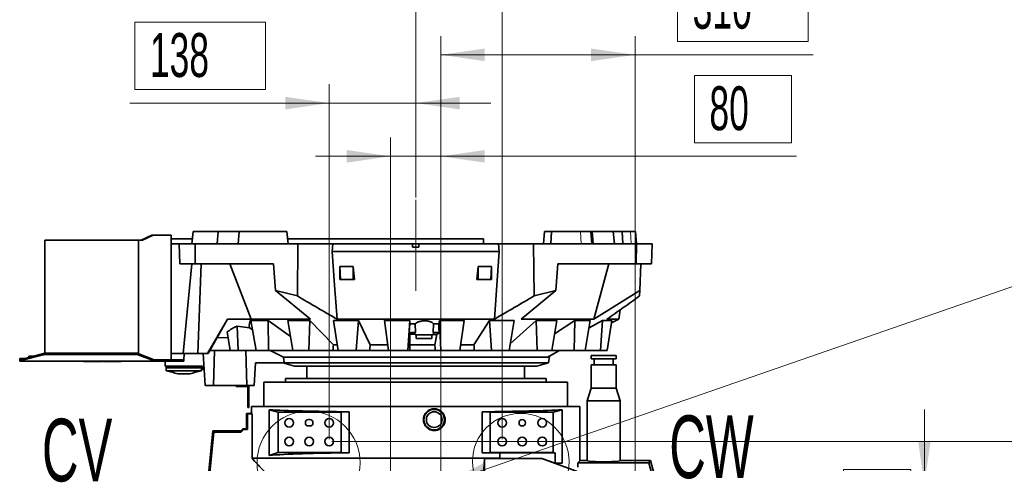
# Model space of a CAD drawing. Header units: millimetres. Extents: x 0 to 11920, y 0 to 8400.
# Tile 103 of 120: x 7201 to 8772, y 5674 to 6381. Entities that reach past the tile are written whole.
import ezdxf

# ---------------------------------------------------------------- set-up
doc = ezdxf.new("R2010")
doc.units = ezdxf.units.MM
doc.header["$LTSCALE"] = 20
doc.linetypes.add('CENTERX2', pattern=[20.32, 12.7, -2.54, 2.54, -2.54])
doc.styles.add('SLDTEXTSTYLE0', font='TXT', dxfattribs={"width": 0.605})
doc.dimstyles.new('SLDDIMSTYLE0', dxfattribs={"dimtxt": 70, "dimasz": 70, "dimexe": 0, "dimexo": 0.0625, "dimgap": -17.5, "dimtad": 1, "dimdec": 1, "dimrnd": 1e-09, "dimzin": 12, "dimdsep": 46, "dimtxsty": 'SLDTEXTSTYLE0', "dimsah": 1, "dimcen": 0.09, "dimadec": 0, "dimazin": 3, "dimtfac": 1, "dimtofl": 0, "dimtmove": 0, "dimatfit": 3, "dimfxl": 1, "dimfrac": 2, "dimtolj": 1, "dimarcsym": 0})
doc.dimstyles.new('SLDDIMSTYLE1', dxfattribs={"dimtxt": 70, "dimasz": 70, "dimexe": 0, "dimexo": 0.0625, "dimgap": -17.5, "dimtad": 1, "dimdec": 1, "dimrnd": 1e-09, "dimzin": 12, "dimdsep": 46, "dimtxsty": 'SLDTEXTSTYLE0', "dimsah": 1, "dimcen": 0.09, "dimadec": 0, "dimazin": 3, "dimtfac": 1, "dimtmove": 0, "dimatfit": 0, "dimfxl": 1, "dimfrac": 2, "dimtolj": 1, "dimarcsym": 0})
doc.dimstyles.new('SLDDIMSTYLE3', dxfattribs={"dimtxt": 70, "dimasz": 70, "dimexe": 0, "dimexo": 0.0625, "dimgap": 17.5, "dimtad": 0, "dimtih": 1, "dimtoh": 1, "dimdec": 1, "dimrnd": 1e-09, "dimzin": 12, "dimdsep": 46, "dimtxsty": 'SLDTEXTSTYLE0', "dimblk1": 'NONE', "dimsah": 1, "dimcen": 0, "dimadec": 0, "dimazin": 3, "dimtfac": 1, "dimtmove": 0, "dimatfit": 3, "dimldrblk": 'NONE', "dimfxl": 1, "dimfrac": 2, "dimtolj": 1, "dimtzin": 12, "dimarcsym": 0})

# ---------------------------------------------------------------- blocks, each defined once
blk = doc.blocks.new('_D')
at = {"color": 7, "linetype": 'Continuous', "lineweight": 0}
for p, q in [((8250.7, 6346.7), (8250.7, 6454.1)), ((8250.7, 6454.1), (8459.3, 6454.1)), ((8459.3, 6454.1), (8459.3, 6346.7)), ((7872.8, 5643.2), (7872.8, 6355.2)), ((8182.8, 5217.6), (8182.8, 6355.2)), ((8459.3, 6346.7), (8250.7, 6346.7)), ((8182.8, 6325.2), (7872.8, 6325.2)), ((8182.8, 6325.2), (8467.3, 6325.2))]:
    blk.add_line(p, q, dxfattribs=at)
at = {"color": 7, "linetype": 'Continuous', "lineweight": 18}
for points in [[(7872.8, 6325.2), (7942.8, 6315.2), (7942.8, 6335.2)], [(8182.8, 6325.2), (8112.8, 6335.2), (8112.8, 6315.2)]]:
    blk.add_solid(points, dxfattribs=at)
at = {"color": 7, "linetype": 'Continuous', "lineweight": 18, "insert": (8274.8, 6436.9), "char_height": 70, "attachment_point": 1, "style": 'SLDTEXTSTYLE0'}
blk.add_mtext('310', dxfattribs=at)
blk = doc.blocks.new('_D_1')
at = {"color": 7, "linetype": 'Continuous', "lineweight": 0}
for p, q in [((9195.6, 5708.2), (9195.6, 5828.2)), ((7698.8, 5708.2), (9225.6, 5708.2)), ((9195.6, 5213.6), (9195.6, 5708.2)), ((9066.7, 5316.6), (9066.7, 5605.3)), ((9066.7, 5605.3), (9174.1, 5605.3)), ((9174.1, 5605.3), (9174.1, 5316.6)), ((9174.1, 5316.6), (9066.7, 5316.6)), ((8186.8, 5213.6), (9225.6, 5213.6)), ((9195.6, 5213.6), (9195.6, 5093.6))]:
    blk.add_line(p, q, dxfattribs=at)
at = {"color": 7, "linetype": 'Continuous', "lineweight": 18}
for points in [[(9195.6, 5708.2), (9205.6, 5778.2), (9185.6, 5778.2)], [(9195.6, 5213.6), (9185.6, 5143.6), (9205.6, 5143.6)]]:
    blk.add_solid(points, dxfattribs=at)
at = {"color": 7, "linetype": 'Continuous', "lineweight": 18, "insert": (9083.9, 5340.6), "char_height": 70, "attachment_point": 1, "rotation": 90, "style": 'SLDTEXTSTYLE0'}
blk.add_mtext('494,6', dxfattribs=at)
blk = doc.blocks.new('_D_2')
at = {"color": 7, "linetype": 'Continuous', "lineweight": 0}
for p, q in [((9034.3, 5639.2), (9034.3, 5759.2)), ((7796.8, 5639.2), (9064.3, 5639.2)), ((9034.3, 5213.6), (9034.3, 5639.2)), ((8905.3, 5282.1), (8905.3, 5570.8)), ((8905.3, 5570.8), (9012.8, 5570.8)), ((9012.8, 5570.8), (9012.8, 5282.1)), ((9012.8, 5282.1), (8905.3, 5282.1)), ((8186.8, 5213.6), (9064.3, 5213.6)), ((9034.3, 5213.6), (9034.3, 5093.6))]:
    blk.add_line(p, q, dxfattribs=at)
at = {"color": 7, "linetype": 'Continuous', "lineweight": 18}
for points in [[(9034.3, 5639.2), (9044.3, 5709.2), (9024.3, 5709.2)], [(9034.3, 5213.6), (9024.3, 5143.6), (9044.3, 5143.6)]]:
    blk.add_solid(points, dxfattribs=at)
at = {"color": 7, "linetype": 'Continuous', "lineweight": 18, "insert": (8922.5, 5306.1), "char_height": 70, "attachment_point": 1, "rotation": 90, "style": 'SLDTEXTSTYLE0'}
blk.add_mtext('425,6', dxfattribs=at)
blk = doc.blocks.new('_D_7')
at = {"color": 7, "linetype": 'Continuous', "lineweight": 0}
for p, q in [((8277.5, 6184.8), (8277.5, 6292.2)), ((8277.5, 6292.2), (8432.6, 6292.2)), ((8432.6, 6292.2), (8432.6, 6184.8)), ((7792.8, 5643.2), (7792.8, 6193.3)), ((7872.8, 5643.2), (7872.8, 6193.3)), ((8432.6, 6184.8), (8277.5, 6184.8)), ((7792.8, 6163.3), (7672.8, 6163.3)), ((7872.8, 6163.3), (7792.8, 6163.3)), ((7872.8, 6163.3), (8440.6, 6163.3))]:
    blk.add_line(p, q, dxfattribs=at)
at = {"color": 7, "linetype": 'Continuous', "lineweight": 18}
for points in [[(7792.8, 6163.3), (7722.8, 6173.3), (7722.8, 6153.3)], [(7872.8, 6163.3), (7942.8, 6153.3), (7942.8, 6173.3)]]:
    blk.add_solid(points, dxfattribs=at)
at = {"color": 7, "linetype": 'Continuous', "lineweight": 18, "insert": (8301.5, 6275), "char_height": 70, "attachment_point": 1, "style": 'SLDTEXTSTYLE0'}
blk.add_mtext('80', dxfattribs=at)
blk = doc.blocks.new('_D_8')
at = {"color": 7, "linetype": 'Continuous', "lineweight": 0}
for p, q in [((7384.4, 6269.7), (7384.4, 6377.1)), ((7384.4, 6377.1), (7593, 6377.1)), ((7593, 6377.1), (7593, 6269.7)), ((7694.8, 5712.2), (7694.8, 6278.2)), ((7832.8, 6097.6), (7832.8, 6278.2)), ((7593, 6269.7), (7384.4, 6269.7)), ((7694.8, 6248.2), (7376.4, 6248.2)), ((7832.8, 6248.2), (7694.8, 6248.2)), ((7832.8, 6248.2), (7952.8, 6248.2))]:
    blk.add_line(p, q, dxfattribs=at)
at = {"color": 7, "linetype": 'Continuous', "lineweight": 18}
for points in [[(7694.8, 6248.2), (7624.8, 6258.2), (7624.8, 6238.2)], [(7832.8, 6248.2), (7902.8, 6238.2), (7902.8, 6258.2)]]:
    blk.add_solid(points, dxfattribs=at)
at = {"color": 7, "linetype": 'Continuous', "lineweight": 18, "insert": (7408.5, 6359.9), "char_height": 70, "attachment_point": 1, "style": 'SLDTEXTSTYLE0'}
blk.add_mtext('138', dxfattribs=at)
blk = doc.blocks.new('_D_9')
at = {"color": 7, "linetype": 'Continuous', "lineweight": 0}
for p, q in [((7877, 5640.7), (8815.5, 5966)), ((8815.5, 5966), (8908.8, 5966)), ((7868.5, 5637.8), (7877, 5640.7))]:
    blk.add_line(p, q, dxfattribs=at)
at = {"color": 7, "linetype": 'Continuous', "lineweight": 18}
blk.add_solid([(7877, 5640.7), (7946.4, 5654.2), (7939.9, 5673.1)], dxfattribs=at)
at = {"color": 7, "linetype": 'Continuous', "lineweight": 18, "insert": (8935.5, 6126.2), "char_height": 70, "attachment_point": 1, "style": 'SLDTEXTSTYLE0'}
blk.add_mtext('3x M10 Through', dxfattribs=at)
blk = doc.blocks.new('_None')
blk = doc.blocks.new('_D_10')
at = {"color": 7, "linetype": 'Continuous', "lineweight": 0}
for p, q in [((8644.6, 5639.2), (8644.6, 5759.2)), ((8515.7, 5455), (8515.7, 5663.5)), ((8515.7, 5663.5), (8623.1, 5663.5)), ((8623.1, 5663.5), (8623.1, 5455)), ((7876.8, 5639.2), (8674.6, 5639.2)), ((8644.6, 5479.2), (8644.6, 5639.2)), ((7876.8, 5479.2), (8674.6, 5479.2)), ((8644.6, 5479.2), (8644.6, 5359.2)), ((8623.1, 5455), (8515.7, 5455))]:
    blk.add_line(p, q, dxfattribs=at)
at = {"color": 7, "linetype": 'Continuous', "lineweight": 18}
for points in [[(8644.6, 5639.2), (8654.6, 5709.2), (8634.6, 5709.2)], [(8644.6, 5479.2), (8634.6, 5409.2), (8654.6, 5409.2)]]:
    blk.add_solid(points, dxfattribs=at)
at = {"color": 7, "linetype": 'Continuous', "lineweight": 18, "insert": (8532.9, 5479), "char_height": 70, "attachment_point": 1, "rotation": 90, "style": 'SLDTEXTSTYLE0'}
blk.add_mtext('160', dxfattribs=at)
blk = doc.blocks.new('_D_11')
at = {"color": 7, "linetype": 'Continuous', "lineweight": 0}
for p, q in [((7797.5, 6445.1), (7797.5, 6552.6)), ((7797.5, 6552.6), (8006, 6552.6)), ((8006, 6552.6), (8006, 6445.1)), ((8006, 6445.1), (7797.5, 6445.1)), ((7832.8, 6097.6), (7832.8, 6453.6)), ((7970.8, 5712.2), (7970.8, 6453.6)), ((7832.8, 6423.6), (7712.8, 6423.6)), ((7970.8, 6423.6), (7832.8, 6423.6)), ((7970.8, 6423.6), (8090.8, 6423.6))]:
    blk.add_line(p, q, dxfattribs=at)
at = {"color": 7, "linetype": 'Continuous', "lineweight": 18}
for points in [[(7832.8, 6423.6), (7762.8, 6433.6), (7762.8, 6413.6)], [(7970.8, 6423.6), (8040.8, 6413.6), (8040.8, 6433.6)]]:
    blk.add_solid(points, dxfattribs=at)
at = {"color": 7, "linetype": 'Continuous', "lineweight": 18, "insert": (7821.6, 6535.4), "char_height": 70, "attachment_point": 1, "style": 'SLDTEXTSTYLE0'}
blk.add_mtext('138', dxfattribs=at)

msp = doc.modelspace()

# ---------------------------------------------------------------- linework, layer by layer
at = {"color": 7, "linetype": 'CENTERX2', "lineweight": 18}
msp.add_line((7832.777308, 6093.635074), (7832.777308, 5948.635074), dxfattribs=at)
at = {"color": 7, "linetype": 'Continuous', "lineweight": 35}
for p, q in [((7411.493036, 6037.635074), (7394.522474, 6029.635074)), ((7413.614357, 6037.635074), (7396.643794, 6029.635074)), ((7413.614357, 6037.635074), (7411.493036, 6037.635074)), ((7441.019948, 6037.635074), (7413.614357, 6037.635074)), ((7441.019948, 6037.635074), (7442.777308, 6037.635074)), ((7442.777308, 5838.635074), (7442.777308, 6037.635074)), ((7477.435972, 6043.635074), (7475.686198, 6023.635074)), ((7477.435972, 6043.635074), (7517.369583, 6043.635074)), ((7515.71374, 6023.635074), (7517.369583, 6043.635074)), ((7517.369583, 6043.635074), (7551.321963, 6043.635074)), ((7551.272736, 6043.635074), (7549.522963, 6023.635074)), ((7551.272736, 6043.635074), (7627.272736, 6043.635074)), ((7629.022509, 6023.635074), (7627.272736, 6043.635074)), ((8038.281879, 6043.635074), (8036.532106, 6023.635074)), ((8038.281879, 6043.635074), (8049.411822, 6043.635074)), ((8049.411822, 6043.635074), (8048.299751, 6023.635074)), ((8095.908552, 6043.635074), (8049.411822, 6043.635074)), ((8112.334261, 6043.635074), (8095.908552, 6043.635074)), ((8113.835341, 6023.635074), (8112.334261, 6043.635074)), ((8112.334261, 6043.635074), (8114.281879, 6043.635074)), ((8114.232652, 6043.635074), (8148.185032, 6043.635074)), ((8116.031653, 6023.635074), (8114.281879, 6043.635074)), ((8148.185032, 6043.635074), (8149.840875, 6023.635074)), ((8148.185032, 6043.635074), (8162.128048, 6043.635074)), ((8162.128048, 6043.635074), (8163.148686, 6023.635074)), ((8175.393636, 6043.635074), (8162.128048, 6043.635074)), ((8183.669902, 6043.635074), (8175.393636, 6043.635074)), ((8185.419675, 6023.635074), (8183.669902, 6043.635074)), ((7240.778628, 6029.635074), (7390.643794, 6029.635074)), ((7240.778628, 5849.20053), (7240.778628, 6029.635074)), ((7390.643794, 5848.262274), (7390.643794, 6029.635074)), ((7390.643794, 6029.635074), (7396.643794, 6029.635074)), ((7442.777308, 6031.735074), (7476.394857, 6031.735074)), ((7442.777308, 6023.635074), (7455.358258, 6023.635074)), ((7456.475723, 5991.635074), (7455.358258, 6023.635074)), ((7480.603732, 6023.635074), (7455.358258, 6023.635074)), ((7480.603732, 6023.635074), (7481.066601, 5991.635074)), ((7644.923646, 6023.635074), (7480.603732, 6023.635074)), ((7628.313851, 6031.735074), (7940.778628, 6031.735074)), ((7643.910635, 5940.566508), (7644.923646, 6023.635074)), ((7700.756483, 6023.635074), (7644.923646, 6023.635074)), ((7699.378739, 6011.635074), (7700.756483, 6023.635074)), ((7827.777308, 6023.635074), (7700.756483, 6023.635074)), ((7827.777308, 6023.635074), (7827.777308, 6018.635074)), ((7827.777308, 6023.635074), (7837.777308, 6023.635074)), ((7837.777308, 6018.635074), (7827.777308, 6018.635074)), ((7837.777308, 6023.635074), (7837.777308, 6018.635074)), ((7964.798132, 6023.635074), (7837.777308, 6023.635074)), ((7940.778628, 6023.635074), (7940.778628, 6031.735074)), ((7966.175876, 6011.635074), (7964.798132, 6023.635074)), ((7964.798132, 6023.635074), (8020.630969, 6023.635074)), ((8020.630969, 6023.635074), (8021.64398, 5940.566508)), ((8020.630969, 6023.635074), (8184.950884, 6023.635074)), ((8184.488015, 5991.635074), (8184.950884, 6023.635074)), ((8184.950884, 6023.635074), (8210.196357, 6023.635074)), ((8210.196357, 6023.635074), (8209.078892, 5991.635074)), ((7966.175876, 6011.635074), (7699.378739, 6011.635074)), ((7958.298601, 5903.635074), (7966.175876, 6011.635074)), ((7481.066601, 5991.635074), (7456.475723, 5991.635074)), ((7461.740592, 5848.635074), (7475.68906, 5991.635074)), ((7605.99433, 5991.635074), (7481.066601, 5991.635074)), ((7485.284163, 5848.635074), (7490.466339, 5991.635074)), ((7570.336298, 5903.635074), (7536.279396, 5991.635074)), ((7608.90041, 5949.417666), (7605.99433, 5991.635074)), ((7711.880391, 5987.588606), (7733.158799, 5987.588606)), ((7711.880391, 5987.588606), (7712.675535, 5966.635074)), ((7733.158799, 5987.588606), (7733.06558, 5966.635074)), ((7932.395816, 5987.588606), (7953.674224, 5987.588606)), ((7932.395816, 5987.588606), (7932.489035, 5966.635074)), ((7953.674224, 5987.588606), (7952.87908, 5966.635074)), ((8056.654206, 5949.417666), (8059.560285, 5991.635074)), ((8184.488015, 5991.635074), (8059.560285, 5991.635074)), ((8116.863813, 5903.635074), (8141.211879, 5991.635074)), ((8209.078892, 5991.635074), (8184.488015, 5991.635074)), ((8190.407068, 5949.434679), (8191.880738, 5991.635074)), ((7712.675535, 5966.635074), (7711.725128, 5966.635074)), ((7733.06558, 5966.635074), (7712.675535, 5966.635074)), ((7735.005602, 5966.635074), (7733.06558, 5966.635074)), ((7932.489035, 5966.635074), (7930.549014, 5966.635074)), ((7952.87908, 5966.635074), (7932.489035, 5966.635074)), ((7953.829487, 5966.635074), (7952.87908, 5966.635074)), ((7240.678628, 5948.699176), (7240.778628, 5948.699176)), ((7240.678628, 5948.635074), (7240.678628, 5943.635074)), ((7240.678628, 5948.635074), (7240.778628, 5948.635074)), ((7240.678628, 5943.635074), (7240.778628, 5943.635074)), ((7240.678628, 5943.570971), (7240.778628, 5943.570971)), ((7608.90041, 5949.417666), (7643.910635, 5940.566508)), ((7664.70092, 5903.635074), (7608.90041, 5949.417666)), ((8056.654206, 5949.417666), (8000.853695, 5903.635074)), ((8021.64398, 5940.566508), (8056.654206, 5949.417666)), ((8116.863813, 5903.635074), (8190.407068, 5949.434679)), ((8190.407068, 5949.434679), (8190.097421, 5940.567532)), ((8159.154775, 5918.427685), (8157.046658, 5903.635074)), ((7500.526632, 5848.635074), (7532.247763, 5903.635074)), ((7516.192371, 5874.395013), (7532.247763, 5903.635074)), ((7570.336298, 5903.635074), (7532.247763, 5903.635074)), ((7597.507013, 5901.443447), (7569.872966, 5901.443447)), ((7569.872966, 5901.443447), (7578.056667, 5853.635074)), ((7664.70092, 5903.635074), (7570.336298, 5903.635074)), ((7633.057884, 5875.840077), (7597.507013, 5901.443447)), ((7597.507013, 5901.443447), (7597.794105, 5853.635074)), ((7663.881024, 5901.443447), (7628.664904, 5901.443447)), ((7628.664904, 5901.443447), (7636.867778, 5853.635074)), ((7663.881024, 5901.443447), (7662.020663, 5853.635074)), ((7701.371337, 5862.62274), (7663.881024, 5901.443447)), ((7701.366764, 5901.443447), (7741.765037, 5901.443447)), ((7701.366764, 5901.443447), (7709.0298, 5853.635074)), ((7958.298601, 5903.635074), (7707.256015, 5903.635074)), ((7741.765037, 5901.443447), (7737.884004, 5853.635074)), ((7760.28731, 5862.62274), (7741.765037, 5901.443447)), ((7823.324889, 5901.443447), (7783.024036, 5901.443447)), ((7783.024036, 5901.443447), (7789.62501, 5853.635074)), ((7823.324889, 5901.443447), (7820.214167, 5853.635074)), ((7823.37451, 5895.834693), (7822.484022, 5882.150438)), ((7823.37451, 5895.834693), (7823.324889, 5901.443447)), ((7831.774149, 5895.834693), (7823.37451, 5895.834693)), ((7832.383807, 5882.165392), (7831.774149, 5895.834693)), ((7861.303981, 5895.834693), (7860.543406, 5882.056256)), ((7869.553078, 5895.834693), (7861.303981, 5895.834693)), ((7870.583259, 5901.443447), (7869.553078, 5895.834693)), ((7910.409726, 5901.443447), (7870.583259, 5901.443447)), ((7870.583259, 5901.443447), (7873.160978, 5853.635074)), ((7910.409726, 5901.443447), (7903.400487, 5853.635074)), ((7950.714517, 5901.443447), (7925.662825, 5862.62274)), ((7989.677545, 5901.443447), (7950.714517, 5901.443447)), ((7950.714517, 5901.443447), (7953.944865, 5853.635074)), ((7989.677545, 5901.443447), (7981.773954, 5853.635074)), ((8025.319898, 5901.443447), (7983.476342, 5863.932718)), ((8116.863813, 5903.635074), (8000.853695, 5903.635074)), ((8058.252872, 5901.443447), (8025.319898, 5901.443447)), ((8025.319898, 5901.443447), (8026.471384, 5853.635074)), ((8058.252872, 5901.443447), (8049.993546, 5853.635074)), ((8086.803819, 5901.443447), (8054.563475, 5880.087703)), ((8086.803819, 5901.443447), (8085.797971, 5853.635074)), ((8111.462411, 5901.443447), (8086.803819, 5901.443447)), ((8111.462411, 5901.443447), (8103.410211, 5853.635074)), ((8130.976253, 5901.443447), (8109.449202, 5889.49041)), ((8130.976253, 5901.443447), (8127.881619, 5853.635074)), ((8130.976253, 5901.443447), (8145.680022, 5901.443447)), ((8157.046658, 5903.635074), (8138.090047, 5903.635074)), ((8145.680022, 5901.443447), (8138.38369, 5853.635074)), ((8157.046658, 5903.635074), (8145.096194, 5897.617982)), ((7531.864091, 5883.355738), (7536.604346, 5853.635074)), ((7547.616414, 5892.392286), (7567.288457, 5889.719285)), ((7547.616414, 5892.392286), (7549.581264, 5853.635074)), ((7572.388353, 5886.748807), (7567.288457, 5889.719285)), ((7823.519808, 5879.418266), (7822.484022, 5882.150438)), ((7831.56883, 5881.733016), (7831.839864, 5878.635074)), ((7831.839864, 5878.635074), (7860.714751, 5878.635074)), ((7833.777308, 5878.635074), (7833.777308, 5872.635074)), ((7858.777308, 5872.635074), (7858.777308, 5878.635074)), ((7860.714751, 5878.635074), (7860.985786, 5881.733016)), ((7866.501027, 5879.219135), (7863.452086, 5862.62274)), ((7870.301189, 5881.965719), (7866.501027, 5879.219135)), ((7240.678628, 5868.635074), (7240.778628, 5868.635074)), ((7240.678628, 5868.635074), (7240.678628, 5863.635074)), ((7240.678628, 5863.635074), (7240.778628, 5863.635074)), ((7504.277308, 5853.635074), (7516.192371, 5874.395013)), ((7533.434869, 5873.507206), (7516.192371, 5874.395013)), ((7707.516646, 5862.62274), (7701.371337, 5862.62274)), ((7788.35322, 5862.62274), (7760.28731, 5862.62274)), ((7863.452086, 5862.62274), (7823.668591, 5862.62274)), ((7846.277308, 5872.635074), (7833.777308, 5872.635074)), ((7858.777308, 5872.635074), (7846.277308, 5872.635074)), ((7925.662825, 5862.62274), (7904.747906, 5862.62274)), ((7240.778628, 5849.20053), (7200.778628, 5838.635074)), ((7240.778628, 5847.387915), (7200.778628, 5836.822458)), ((7240.778628, 5847.387915), (7240.778628, 5849.20053)), ((7388.19418, 5849.20053), (7240.778628, 5849.20053)), ((7388.19418, 5847.387915), (7240.778628, 5847.387915)), ((7388.19418, 5847.387915), (7388.19418, 5849.20053)), ((7415.289402, 5838.822458), (7388.19418, 5849.20053)), ((7415.289402, 5837.009843), (7388.19418, 5847.387915)), ((7461.740592, 5848.635074), (7442.777308, 5848.635074)), ((7485.284163, 5848.635074), (7461.740592, 5848.635074)), ((7462.777308, 5838.635074), (7463.301386, 5848.635074)), ((7500.526632, 5848.635074), (7485.284163, 5848.635074)), ((7493.40543, 5848.635074), (7496.839528, 5797.635074)), ((7501.604715, 5848.635074), (7500.526632, 5848.635074)), ((7504.489691, 5853.635074), (7501.604715, 5848.635074)), ((7536.604346, 5853.635074), (7504.277308, 5853.635074)), ((7511.833101, 5853.635074), (7509.839528, 5797.635074)), ((7549.581264, 5853.635074), (7536.604346, 5853.635074)), ((7578.056667, 5853.635074), (7549.581264, 5853.635074)), ((7561.837946, 5853.635074), (7563.45307, 5797.635074)), ((7597.794105, 5853.635074), (7578.056667, 5853.635074)), ((7636.867778, 5853.635074), (7597.794105, 5853.635074)), ((7621.674795, 5843.01319), (7600.761531, 5853.635074)), ((7662.020663, 5853.635074), (7636.867778, 5853.635074)), ((7700.688071, 5853.635074), (7662.020663, 5853.635074)), ((7708.955567, 5853.635074), (7700.688071, 5853.635074)), ((7737.884004, 5853.635074), (7709.0298, 5853.635074)), ((7759.372351, 5853.635074), (7737.884004, 5853.635074)), ((7789.62501, 5853.635074), (7759.372351, 5853.635074)), ((7820.214167, 5853.635074), (7789.62501, 5853.635074)), ((7823.059058, 5853.635074), (7820.214167, 5853.635074)), ((7864.016198, 5853.635074), (7823.059058, 5853.635074)), ((7873.160978, 5853.635074), (7864.016198, 5853.635074)), ((7903.400487, 5853.635074), (7873.160978, 5853.635074)), ((7926.50678, 5853.635074), (7903.400487, 5853.635074)), ((7953.944865, 5853.635074), (7926.50678, 5853.635074)), ((7981.773954, 5853.635074), (7953.944865, 5853.635074)), ((7982.609852, 5853.635074), (7981.795162, 5853.635074)), ((8026.471384, 5853.635074), (7982.609852, 5853.635074)), ((8049.993546, 5853.635074), (8026.471384, 5853.635074)), ((8043.334686, 5843.013186), (8062.088953, 5853.624695)), ((8062.088953, 5853.624695), (8046.122473, 5844.590567)), ((8085.797971, 5853.635074), (8049.993546, 5853.635074)), ((8062.10958, 5853.635074), (8062.088955, 5853.624696)), ((8103.410211, 5853.635074), (8085.797971, 5853.635074)), ((8127.881619, 5853.635074), (8103.410211, 5853.635074)), ((8138.38369, 5853.635074), (8127.881619, 5853.635074)), ((7208.350473, 5840.635074), (7200.778628, 5840.635074)), ((7200.778628, 5838.635074), (7200.778628, 5840.635074)), ((7200.778628, 5836.822458), (7200.778628, 5838.635074)), ((7200.778628, 5836.635074), (7200.778628, 5836.822458)), ((7200.778628, 5836.635074), (7415.534015, 5836.635074)), ((7215.253628, 5844.715074), (7215.253628, 5842.458448)), ((7215.253628, 5844.715074), (7223.797037, 5844.715074)), ((7302.650651, 5836.635074), (7302.650651, 5836.135074)), ((7302.942308, 5836.135074), (7302.650651, 5836.135074)), ((7302.942308, 5836.135074), (7302.942308, 5836.635074)), ((7332.034808, 5836.135074), (7302.942308, 5836.135074)), ((7332.034808, 5836.135074), (7332.034808, 5836.635074)), ((7333.519808, 5836.135074), (7333.519808, 5836.635074)), ((7362.612308, 5836.135074), (7333.519808, 5836.135074)), ((7362.612308, 5836.135074), (7362.612308, 5836.635074)), ((7415.289402, 5838.822458), (7415.289402, 5837.009843)), ((7415.778628, 5838.635074), (7415.289402, 5838.822458)), ((7415.289402, 5837.009843), (7415.534015, 5836.635074)), ((7415.778628, 5836.635074), (7415.778628, 5838.635074)), ((7452.778628, 5838.635074), (7415.778628, 5838.635074)), ((7452.778628, 5836.635074), (7415.778628, 5836.635074)), ((7432.777308, 5828.635074), (7432.777308, 5836.635074)), ((7452.778628, 5836.635074), (7452.778628, 5838.635074)), ((7462.778628, 5838.635074), (7452.778628, 5838.635074)), ((7462.778628, 5836.635074), (7452.778628, 5836.635074)), ((7462.778628, 5836.635074), (7462.778628, 5838.635074)), ((7577.302053, 5833.635074), (7575.180266, 5797.635074)), ((7622.742148, 5833.635074), (7577.302053, 5833.635074)), ((7620.777308, 5833.635074), (7639.547385, 5828.635074)), ((8043.334694, 5843.01319), (7621.674795, 5843.01319)), ((7622.742148, 5833.635074), (7621.674795, 5843.01319)), ((8044.777308, 5833.635074), (7622.742148, 5833.635074)), ((8026.007231, 5828.635074), (8044.777308, 5833.635074)), ((8044.777308, 5833.635074), (8046.122473, 5844.590567)), ((8112.777308, 5845.435074), (8112.777308, 5840.435074)), ((8152.777308, 5845.435074), (8112.777308, 5845.435074)), ((8152.777308, 5840.435074), (8112.777308, 5840.435074)), ((8112.777308, 5830.435074), (8112.777308, 5793.435074)), ((8152.777308, 5830.435074), (8112.777308, 5830.435074)), ((8117.777308, 5840.435074), (8117.777308, 5830.435074)), ((8147.777308, 5830.435074), (8147.777308, 5840.435074)), ((8152.777308, 5840.435074), (8152.777308, 5845.435074)), ((8152.777308, 5793.435074), (8152.777308, 5830.435074)), ((7492.777308, 5828.635074), (7432.777308, 5828.635074)), ((7434.777308, 5828.635074), (7434.777308, 5826.635074)), ((7434.911282, 5826.635074), (7434.777308, 5826.135074)), ((7434.777308, 5826.635074), (7490.777308, 5826.635074)), ((7490.777308, 5826.135074), (7434.777308, 5826.135074)), ((7434.777308, 5826.135074), (7434.777308, 5821.135074)), ((7490.777308, 5821.135074), (7434.777308, 5821.135074)), ((7453.529944, 5816.135074), (7454.877037, 5816.135074)), ((7460.601012, 5816.135074), (7454.877037, 5816.135074)), ((7464.953604, 5816.135074), (7460.601012, 5816.135074)), ((7464.953604, 5816.135074), (7470.677578, 5816.135074)), ((7472.024671, 5816.135074), (7470.677578, 5816.135074)), ((7490.643333, 5826.635074), (7490.777308, 5826.135074)), ((7490.777308, 5828.635074), (7490.777308, 5826.635074)), ((7490.777308, 5826.135074), (7490.777308, 5821.135074)), ((7492.777308, 5823.635074), (7492.777308, 5828.635074)), ((7495.088811, 5823.635074), (7492.777308, 5823.635074)), ((7639.547385, 5828.635074), (8026.007231, 5828.635074)), ((7659.277308, 5828.635074), (7659.277308, 5808.735074)), ((8006.277308, 5808.735074), (8006.277308, 5828.635074)), ((7590.277308, 5803.235074), (7590.277308, 5764.235074)), ((8075.277308, 5803.235074), (7590.277308, 5803.235074)), ((7624.777308, 5808.735074), (7624.777308, 5803.235074)), ((8040.777308, 5808.735074), (7624.777308, 5808.735074)), ((8040.777308, 5803.235074), (8040.777308, 5808.735074)), ((8075.277308, 5764.235074), (8075.277308, 5803.235074)), ((7496.839528, 5797.635074), (7509.839528, 5797.635074)), ((7509.839528, 5797.635074), (7563.45307, 5797.635074)), ((7546.277308, 5796.135074), (7546.277308, 5797.635074)), ((7550.277308, 5796.135074), (7546.277308, 5796.135074)), ((7550.277308, 5797.635074), (7550.277308, 5796.135074)), ((7550.277308, 5796.135074), (7564.777308, 5796.135074)), ((7563.45307, 5797.635074), (7575.180266, 5797.635074)), ((7564.777308, 5796.135074), (7564.777308, 5765.135074)), ((7566.277308, 5797.635074), (7566.277308, 5765.135074)), ((8112.777308, 5793.435074), (8106.277308, 5773.435074)), ((8112.777308, 5793.435074), (8152.777308, 5793.435074)), ((8159.277308, 5773.435074), (8152.777308, 5793.435074)), ((8106.277308, 5773.435074), (8106.277308, 5678.235074)), ((8106.277308, 5773.435074), (8132.777308, 5773.435074)), ((8132.777308, 5773.435074), (8159.277308, 5773.435074)), ((8159.277308, 5678.235074), (8159.277308, 5773.435074)), ((7562.996029, 5753.115537), (7568.777308, 5753.621333)), ((7564.527081, 5751.712586), (7562.996029, 5753.115537)), ((7562.996029, 5741.235074), (7562.996029, 5753.115537)), ((7571.541782, 5752.326293), (7564.527081, 5751.712586)), ((7564.527081, 5751.712586), (7564.527081, 5727.284611)), ((7564.777308, 5765.135074), (7566.277308, 5765.135074)), ((7564.777308, 5762.635074), (7564.777308, 5765.135074)), ((7566.277308, 5762.635074), (7564.777308, 5762.635074)), ((7566.277308, 5765.135074), (7566.277308, 5762.635074)), ((7570.777308, 5764.235074), (7570.777308, 5753.884133)), ((7570.777308, 5764.235074), (7832.777308, 5764.235074)), ((7571.541782, 5681.598071), (7571.541782, 5752.326293)), ((7598.852049, 5686.276173), (7598.852049, 5758.953589)), ((7598.852049, 5758.953589), (7613.251787, 5755.366003)), ((7613.251787, 5755.366003), (7613.251787, 5691.06047)), ((7613.251787, 5755.366003), (7713.972806, 5755.366003)), ((7713.972806, 5755.366003), (7726.86331, 5755.768279)), ((7713.972806, 5691.06047), (7713.972806, 5755.366003)), ((7726.86331, 5755.768279), (7726.86331, 5690.524006)), ((7832.777308, 5764.235074), (8094.777308, 5764.235074)), ((7938.691305, 5690.524006), (7938.691305, 5755.768279)), ((7938.691305, 5755.768279), (7951.58181, 5755.366003)), ((7951.58181, 5755.366003), (7951.58181, 5691.06047)), ((7951.58181, 5755.366003), (8052.302829, 5755.366003)), ((8052.302829, 5755.366003), (8066.702566, 5758.953589)), ((8052.302829, 5691.06047), (8052.302829, 5755.366003)), ((8066.702566, 5758.953589), (8066.702566, 5673.581394)), ((8094.777308, 5678.235074), (8094.777308, 5764.235074)), ((7562.777308, 5728.332766), (7562.777308, 5741.235074)), ((7562.777308, 5741.235074), (7562.996029, 5741.235074)), ((7663.777308, 5743.335074), (7661.777308, 5743.335074)), ((7501.401067, 5650.235074), (7509.283885, 5725.235074)), ((7510.859387, 5723.4853), (7503.460067, 5653.085466)), ((7510.859387, 5723.4853), (7509.283885, 5725.235074)), ((7509.283885, 5725.235074), (7553.777308, 5725.235074)), ((7553.50985, 5723.4853), (7510.859387, 5723.4853)), ((7557.309161, 5727.284611), (7553.50985, 5723.4853)), ((7553.777308, 5725.235074), (7553.50985, 5723.4853)), ((7553.777308, 5725.235074), (7556.875, 5728.332766)), ((7556.875, 5728.332766), (7557.309161, 5727.284611)), ((7556.875, 5728.332766), (7562.777308, 5728.332766)), ((7564.527081, 5727.284611), (7557.309161, 5727.284611)), ((7564.527081, 5727.284611), (7562.777308, 5728.332766)), ((7661.777308, 5733.135074), (7663.777308, 5733.135074)), ((7598.852049, 5686.276173), (7613.251787, 5691.06047)), ((7713.972806, 5691.06047), (7613.251787, 5691.06047)), ((7713.972806, 5691.06047), (7726.86331, 5690.524006)), ((7938.691305, 5690.524006), (7951.58181, 5691.06047)), ((8052.302829, 5691.06047), (7951.58181, 5691.06047)), ((7967.012177, 5690.012847), (7967.012177, 5681.598071)), ((8055.455956, 5690.012847), (7967.012177, 5690.012847)), ((8052.302829, 5691.06047), (8055.455956, 5690.012847)), ((8055.455956, 5673.69834), (8055.455956, 5690.012847)), ((7967.012177, 5681.598071), (7571.541782, 5681.598071)), ((7942.462637, 5681.028693), (7942.462637, 5526.189506)), ((8034.294961, 5681.028693), (7942.462637, 5681.028693)), ((7966.624972, 5681.377901), (7967.012177, 5681.598071)), ((7966.624972, 5681.377901), (8034.356536, 5681.377901)), ((8034.356536, 5681.377901), (8034.294961, 5681.028693)), ((8168.421558, 5632.210604), (8034.294961, 5681.028693)), ((8034.356536, 5681.377901), (8055.455956, 5673.69834)), ((8055.455956, 5673.69834), (8066.702566, 5673.581394)), ((8091.307287, 5674.516806), (8091.307287, 5667.431571)), ((8091.307287, 5674.516806), (8204.92418, 5674.516806)), ((8094.777308, 5678.235074), (8106.277308, 5678.235074)), ((8159.277308, 5678.235074), (8207.777308, 5678.235074)), ((8207.777308, 5678.235074), (8204.92418, 5674.516806)), ((8204.92418, 5674.516806), (8245.518835, 5523.015493)), ((8207.777308, 5678.235074), (8250.903618, 5517.285492))]:
    msp.add_line(p, q, dxfattribs=at)
at = {"color": 8, "linetype": 'Continuous', "lineweight": 18}
for p, q in [((8049.411822, 6043.635074), (8048.44364, 6023.635074)), ((8095.908552, 6043.635074), (8096.974339, 6023.635074)), ((8175.393636, 6043.635074), (8176.781369, 6023.635074))]:
    msp.add_line(p, q, dxfattribs=at)
at = {"color": 7, "linetype": 'Continuous', "lineweight": 35, "flags": 128}
for points in [[(7699.378739, 6011.635074), (7703.318985, 5957.571736), (7707.256015, 5903.635074)], [(7711.725128, 5966.635074), (7711.803072, 5977.111753), (7711.880391, 5987.588606)], [(7733.158799, 5987.588606), (7734.081569, 5977.111753), (7735.005602, 5966.635074)], [(7930.549014, 5966.635074), (7931.473047, 5977.111753), (7932.395816, 5987.588606)], [(7953.674224, 5987.588606), (7953.751543, 5977.111753), (7953.829487, 5966.635074)], [(7870.301189, 5881.965719), (7869.920001, 5889.033285), (7869.553078, 5895.834693)], [(7823.668591, 5862.62274), (7823.594074, 5871.032565), (7823.519808, 5879.418266)]]:
    msp.add_lwpolyline(points, dxfattribs=at)
at = {"color": 7, "linetype": 'Continuous', "lineweight": 18}
for centre, radius in [((7661.777308, 5674.485038), 82.252878), ((8000.429586, 5676.200178), 77.034896)]:
    msp.add_circle(centre, radius, dxfattribs=at)
at = {"color": 7, "linetype": 'Continuous', "lineweight": 35}
for centre, radius in [((7862.277308, 5743.235074), 12.5), ((7630.777308, 5738.235074), 7), ((7694.777308, 5738.235074), 7), ((7970.777308, 5738.235074), 7), ((8002.777308, 5738.235074), 5.1), ((8034.777308, 5738.235074), 7), ((7630.777308, 5708.235074), 7), ((7662.777308, 5708.235074), 7), ((7694.777308, 5708.235074), 7), ((7970.777308, 5708.235074), 7), ((8002.777308, 5708.235074), 7), ((8034.777308, 5708.235074), 7)]:
    msp.add_circle(centre, radius, dxfattribs=at)
for centre, radius, start, end in [((7862.277308, 5743.235074), 16.349634, 127.332952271, 52.667047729), ((7862.277308, 5743.235074), 16.349634, 52.667047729, 127.332952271), ((7661.777308, 5738.235074), 5.1, 90, 270), ((7663.777308, 5738.235074), 5.1, 270, 90)]:
    msp.add_arc(centre, radius, start, end, dxfattribs=at)
for centre, major_axis, ratio, start_param, end_param in [((7832.777308, 5891.884761), (265.595367, 0), 0.2879135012, 2.9873192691, 3.1699149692), ((7832.777308, 5856.089617), (320.151252, 0), 0.2494449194, 2.6696939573, 2.7931615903), ((7832.777308, 5855.077493), (309.59849, 0), 0.0874937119, 1.5720673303, 1.6040496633), ((7832.777308, 5858.46595), (235.951846, 0), 0.0888675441, 1.5750656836, 1.6100410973), ((7846.277308, 5881.742866), (14.708909, 0), 0.0874912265, 2.807059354, 3.1492469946), ((7846.277308, 5881.742866), (14.708909, 0), 0.0874912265, 6.2755309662, 6.5291822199), ((7832.777308, 5855.077493), (309.59849, 0), 0.0874937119, 1.4492958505, 1.4809914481), ((7832.777308, 5858.46595), (235.951846, 0), 0.0888675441, 1.427378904, 1.4518715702), ((7942.038369, 6905.81748), (256.871735, 2465.079545), 0.0586172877, 2.0138579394, 2.0178857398), ((7956.15801, 6905.81748), (289.372202, 2465.107612), 0.0324803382, 2.0115626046, 2.0155904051), ((8255.723314, 11906.711457), (564.331541, 8076.517195), 0.0018086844, 2.416498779, 2.4181780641), ((7412.889057, 11906.711457), (-560.268764, 8076.516602), 0.0058143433, 3.86473028, 3.866409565), ((7713.205106, 6905.81748), (-280.628617, 2465.09801), 0.0415074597, 4.2666824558, 4.2707102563), ((7729.940412, 6905.81748), (-242.01107, 2465.072881), 0.066571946, 4.2648719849, 4.2664901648), ((7568.777308, 5753.84089), (2.499926, 0.220402), 0.0871506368, 4.7047056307, 5.6348471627), ((7832.777308, 5776.937897), (261.992267, 23.098142), 0.0871506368, 3.1396127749, 3.2103195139), ((7832.777308, 5762.043413), (262, 0), 0.0261859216, 3.608766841, 4.2962282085), ((7832.777308, 5762.043413), (262, 0), 0.0261859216, 5.1285497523, 5.8160111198), ((7832.777308, 5682.155674), (262, 0), 0.0349207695, 1.9869570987, 2.6744184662), ((7832.777308, 5682.155674), (262, 0), 0.0349207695, 1.032881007, 1.1546355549), ((7832.777308, 5678.235074), (262, 0), 0.0874886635, 6.1202516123, 6.2831853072), ((8132.777308, 5678.235074), (26.5, 0), 0.0874886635, 3.1415926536, 6.2831853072)]:
    msp.add_ellipse(centre, major_axis=major_axis, ratio=ratio, start_param=start_param, end_param=end_param, dxfattribs=at)
for points, knots in [([(7643.910635, 5940.566508), (7654.434991, 5934.323801), (7675.484399, 5921.837973), (7696.665242, 5909.702841), (7707.256015, 5903.635074)], [0, 0, 0, 0, 0.499983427, 1, 1, 1, 1]), ([(7958.298601, 5903.635074), (7968.88859, 5909.702388), (7990.069435, 5921.837515), (8011.118844, 5934.32334), (8021.64398, 5940.566508)], [0, 0, 0, 0, 0.4999795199, 1, 1, 1, 1]), ([(8190.097421, 5940.567532), (8181.451905, 5934.325212), (8164.160308, 5921.840163), (8146.780324, 5909.703569), (8138.090047, 5903.635074)], [0, 0, 0, 0, 0.4999836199, 1, 1, 1, 1]), ([(7861.303981, 5895.834693), (7861.005757, 5896.228481), (7860.409422, 5897.01591), (7858.958606, 5898.109404), (7857.066198, 5899.091026), (7854.797346, 5899.882286), (7852.298232, 5900.440342), (7849.701409, 5900.774314), (7847.079516, 5900.882161), (7844.538023, 5900.786173), (7842.135019, 5900.518221), (7839.859477, 5900.079647), (7837.73437, 5899.485897), (7835.817883, 5898.744402), (7834.148826, 5897.87167), (7832.758718, 5896.899852), (7832.102368, 5896.189778), (7831.774149, 5895.834693)], [0, 0, 0, 0, 0.07151182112, 0.14299670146, 0.2194271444, 0.29580652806, 0.36422806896, 0.432622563, 0.49991534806, 0.56105851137, 0.62221070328, 0.6832383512, 0.74428621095, 0.80775681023, 0.87125101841, 0.93561689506, 1, 1, 1, 1]), ([(7415.778628, 5836.635074), (7415.736954, 5836.635074), (7415.654044, 5836.635074), (7415.573883, 5836.635074), (7415.534015, 5836.635074)], [0, 0, 0, 0, 0.5026451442, 1, 1, 1, 1]), ([(7434.777308, 5821.135074), (7437.833856, 5820.359469), (7443.946983, 5818.808252), (7450.63924, 5817.074082), (7454.292171, 5816.264668), (7454.877037, 5816.135074)], [0, 0, 0, 0, 0.4564872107, 0.9129788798, 1, 1, 1, 1]), ([(7490.777308, 5821.135074), (7487.720759, 5820.359469), (7481.607632, 5818.808252), (7474.915375, 5817.074082), (7471.262444, 5816.264668), (7470.677578, 5816.135074)], [0, 0, 0, 0, 0.45648721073, 0.91297887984, 1, 1, 1, 1]), ([(7876.312156, 5753.593496), (7876.850614, 5752.795755), (7877.927489, 5751.200334), (7879.02027, 5748.504675), (7879.669705, 5745.674835), (7879.839044, 5742.7787), (7879.517056, 5739.907215), (7878.736844, 5737.136699), (7877.502769, 5734.54122), (7875.861197, 5732.17217), (7873.837793, 5730.107882), (7871.485709, 5728.385981), (7868.862398, 5727.083387), (7866.039175, 5726.2242), (7863.100929, 5725.86216), (7860.136601, 5725.992692), (7857.238741, 5726.633486), (7854.493939, 5727.742981), (7851.985555, 5729.306994), (7849.778395, 5731.256209), (7847.942262, 5733.5524), (7846.513483, 5736.112207), (7845.546206, 5738.876519), (7845.047594, 5741.75763), (7845.050149, 5744.679955), (7845.532591, 5747.560158), (7846.500042, 5750.314395), (7847.590529, 5752.296121), (7848.892683, 5754.13699), (7850.40449, 5755.830929), (7852.688164, 5757.66505), (7855.249132, 5759.081175), (7858.007459, 5760.059161), (7860.89197, 5760.552789), (7863.82585, 5760.567783), (7866.722741, 5760.080426), (7869.513057, 5759.12043), (7872.094891, 5757.686516), (7874.431902, 5755.863631), (7875.68708, 5754.348185), (7876.312156, 5753.593496)], [0, 0, 0, 0, 0.0265220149, 0.0530419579, 0.0795771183, 0.1061114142, 0.1323892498, 0.1586681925, 0.1849639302, 0.2112617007, 0.2379209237, 0.2645816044, 0.2916591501, 0.3187367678, 0.3459981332, 0.3732585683, 0.4004212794, 0.4275829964, 0.4545321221, 0.4814806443, 0.5082593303, 0.535037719, 0.5617224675, 0.5884070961, 0.6150470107, 0.6416869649, 0.6683169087, 0.6949470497, 0.7035712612, 0.7303331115, 0.7570954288, 0.7838524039, 0.8106102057, 0.8374751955, 0.864341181, 0.8914116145, 0.9184824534, 0.9457280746, 0.9729726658, 1, 1, 1, 1]), ([(7604.734953, 5647.626763), (7599.038387, 5653.119286), (7587.636241, 5664.113026), (7576.909428, 5675.766651), (7571.541782, 5681.598071)], [0, 0, 0, 0, 0.4996046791, 1, 1, 1, 1]), ([(7937.527283, 5617.752021), (7937.963168, 5622.353196), (7938.834949, 5631.555644), (7940.088269, 5646.463722), (7941.305016, 5662.072257), (7942.076762, 5673.129404), (7942.462637, 5678.658007)], [0, 0, 0, 0, 0.24901988, 0.4980451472, 0.7490212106, 1, 1, 1, 1]), ([(7966.624972, 5681.377901), (7963.482528, 5681.316383), (7957.192547, 5681.193248), (7950.701247, 5681.083574), (7947.45297, 5681.028693)], [0, 0, 0, 0, 0.49959523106, 1, 1, 1, 1])]:
    msp.add_open_spline(points, degree=3, knots=knots, dxfattribs=at)

# ---------------------------------------------------------------- texts
at = {"color": 7, "linetype": 'Continuous', "lineweight": 18, "char_height": 100, "attachment_point": 1, "style": 'SLDTEXTSTYLE0'}
for s, insert in [('CW', (8237.423116, 5749.906199)), ('CV', (7236.292846, 5744.71712))]:
    msp.add_mtext(s, dxfattribs=dict(at, insert=insert))

# ---------------------------------------------------------------- dimensions: what is measured, and where the dimension line sits
at = {"color": 7, "linetype": 'Continuous', "lineweight": 18}
for base, p1, p2, dimstyle, picture, middle in [((7832.777308, 6423.635074), (7970.777308, 5708.235074), (7832.777308, 6093.635074), 'SLDDIMSTYLE1', '_D_11', (7901.777308, 6423.635074)), ((7872.777308, 6325.170712), (8182.777308, 5213.635074), (7872.777308, 5639.235074), 'SLDDIMSTYLE0', '_D', (8355.019175, 6325.170712)), ((7694.777308, 6248.207966), (7832.777308, 6093.635074), (7694.777308, 5708.235074), 'SLDDIMSTYLE1', '_D_8', (7488.698602, 6248.207966)), ((7792.777308, 6163.328722), (7872.777308, 5639.235074), (7792.777308, 5639.235074), 'SLDDIMSTYLE1', '_D_7', (8355.019175, 6163.328722))]:
    dim = msp.add_linear_dim(base=base, p1=p1, p2=p2, dimstyle=dimstyle, dxfattribs=at)
    dim.commit()
    dim.dimension.update_dxf_attribs({"geometry": picture, "text_midpoint": middle, "dimtype": 160})
dim = msp.add_diameter_dim_2p(p1=(7868.525441, 5637.76143), p2=(7877.029175, 5640.708718), text='3x M10 Through', dimstyle='SLDDIMSTYLE3', override={"dimpost": '<>'}, dxfattribs=at)
dim.commit()
dim.dimension.update_dxf_attribs({"geometry": '_D_9', "text_midpoint": (9285.628257, 6089.682614), "dimtype": 163})
for base, p1, p2, picture, middle in [((9195.596869, 5708.235074), (8182.777308, 5213.635074), (7694.777308, 5708.235074), '_D_1', (9195.596869, 5460.935074)), ((9034.251891, 5639.235074), (8182.777308, 5213.635074), (7792.777308, 5639.235074), '_D_2', (9034.251891, 5426.435074)), ((8644.590151, 5639.235074), (7872.777308, 5479.235074), (7872.777308, 5639.235074), '_D_10', (8644.590151, 5559.235074))]:
    dim = msp.add_linear_dim(base=base, p1=p1, p2=p2, angle=90, dimstyle='SLDDIMSTYLE1', dxfattribs=at)
    dim.commit()
    dim.dimension.update_dxf_attribs({"geometry": picture, "text_midpoint": middle, "dimtype": 160})

doc.saveas('drawing.dxf')
